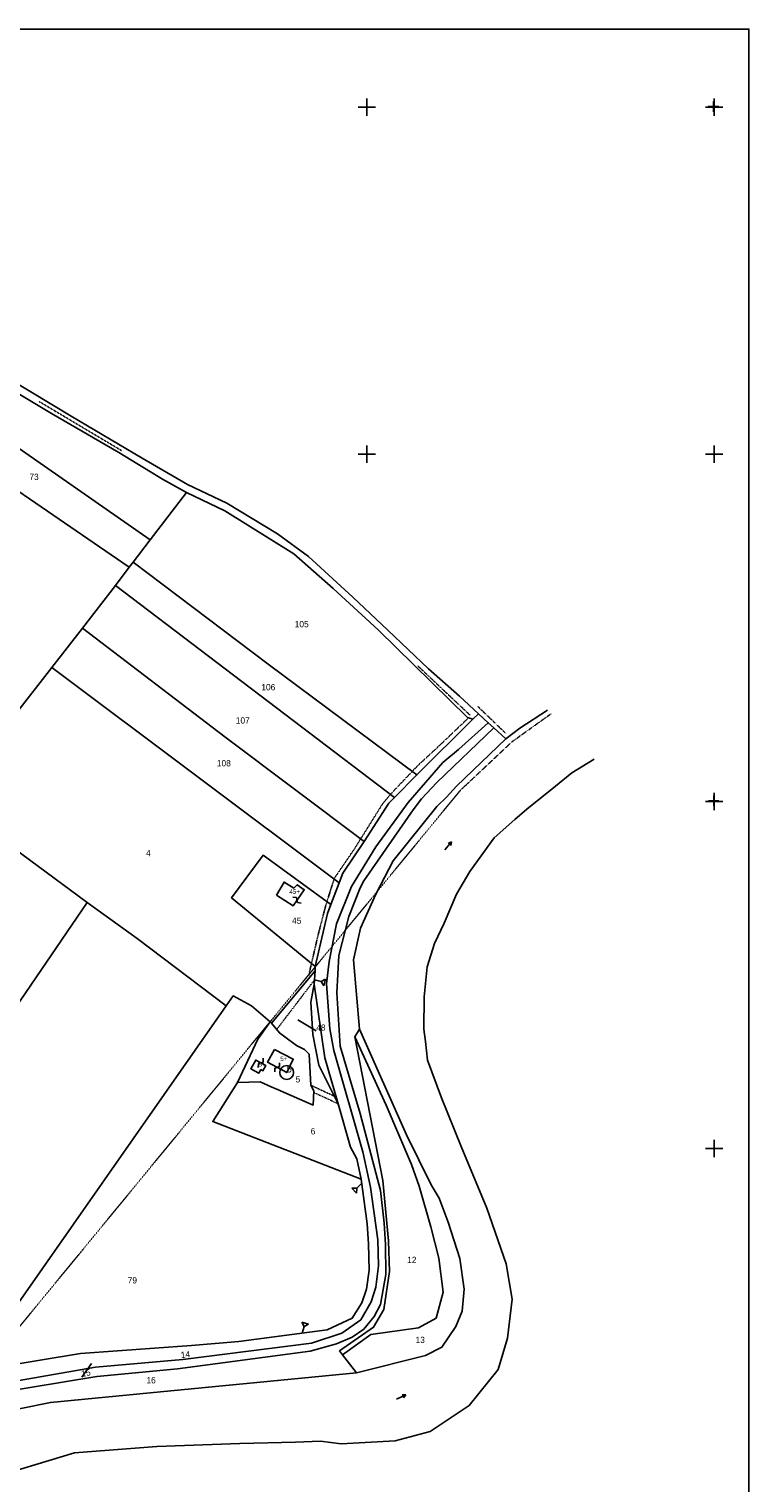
# Model space of a CAD drawing. Header units: metres. Extents: x 14523 to 16420, y -24225 to -22955.
# Tile 9 of 9: x 16005 to 16420, y -23793 to -22955. Entities that reach past the tile are written whole.
import ezdxf

# ---------------------------------------------------------------- set-up
doc = ezdxf.new("R2010")
doc.units = ezdxf.units.M
for name, pattern in [('CONTINUA', [0]), ('FRECCETTA', [1, -1]), ('TRATTEGGIATA2', [0.3, 0.15, -0.15]), ('TRATTO-PUNTO', [0.4, 0.15, -0.125, 0, -0.125])]:
    doc.linetypes.add(name, pattern=pattern)
for name, color, linetype in [('CONFINE', 3, 'CONTINUA'), ('FABBRICATI', 1, 'CONTINUA'), ('FIDUCIALI', 5, 'CONTINUA'), ('LINEEVARIE', 6, 'CONTINUA'), ('PARTICELLE', 7, 'CONTINUA'), ('SIMBOLI', 6, 'CONTINUA')]:
    doc.layers.add(name, color=color, linetype=linetype)

# ---------------------------------------------------------------- blocks, each defined once
blk = doc.blocks.new('20', base_point=(5, 5))
at = {"layer": 'SIMBOLI'}
blk.add_circle((5, 5), 4, dxfattribs=at)
blk.add_point((5, 5), dxfattribs=at)
blk = doc.blocks.new('9', base_point=(5, 5))
at = {"layer": 'SIMBOLI'}
for p, q in [((2, 5), (4, 6)), ((4, 6), (6, 4)), ((6, 4), (8, 5))]:
    blk.add_line(p, q, dxfattribs=at)
blk = doc.blocks.new('1', base_point=(5, 5))
at = {"layer": 'SIMBOLI'}
for p, q in [((2, 5), (8, 5)), ((5, 2), (5, 8))]:
    blk.add_line(p, q, dxfattribs=at)
blk = doc.blocks.new('3', base_point=(5, 5))
at = {"layer": 'SIMBOLI'}
for p, q in [((5, 0), (5, 10)), ((0, 5), (10, 5))]:
    blk.add_line(p, q, dxfattribs=at)
blk = doc.blocks.new('2', base_point=(2, 5))
at = {"layer": 'SIMBOLI'}
for p, q in [((2, 5), (6, 5)), ((6, 5), (8, 7)), ((6, 5), (8, 3)), ((8, 3), (8, 7))]:
    blk.add_line(p, q, dxfattribs=at)
blk = doc.blocks.new('6', base_point=(8, 5))
at = {"layer": 'SIMBOLI'}
for p in [(2, 5), (6, 6), (6, 4)]:
    blk.add_line(p, (8, 5), dxfattribs=at)

msp = doc.modelspace()

# ---------------------------------------------------------------- linework, layer by layer
at = {"layer": 'CONFINE'}
msp.add_lwpolyline([(15983.445, -23753.198), (16017.712, -23746.326), (16193.93, -23729.159), (16233.692, -23719.257), (16243.23, -23714.49), (16251.235, -23702.483), (16254.763, -23693.744), (16255.995, -23681.028), (16253.492, -23663.391), (16246.871, -23642.415), (16241.529, -23628.682), (16237.038, -23620.878), (16222.826, -23592.095), (16195.722, -23531.156), (16192.222, -23491.289), (16196.371, -23473.043), (16205.124, -23453.356), (16215.157, -23434.258), (16240.208, -23402.945), (16245.922, -23397.525), (16251.623, -23391.191), (16279.988, -23363.89), (16273.023, -23357.539), (16269.889, -23354.68), (16264.213, -23349.504), (16260.956, -23352.652), (16257.992, -23351.681), (16206.385, -23301.071), (16180.503, -23277.291), (16157.832, -23257.423), (16118.156, -23232.635), (16096.133, -23222.001), (16082.339, -23214.238), (16057.094, -23198.981), (16018.267, -23176.515), (15963.831, -23143.928)], dxfattribs=at)
at = {"layer": 'FABBRICATI'}
for points in [[(16147.936, -23454.077), (16157.433, -23460.128), (16163.954, -23450.887), (16159.895, -23448.054), (16157.941, -23449.963), (16152.244, -23446.444), (16147.936, -23454.077)], [(16146.697, -23543.029), (16142.773, -23550.294), (16153.798, -23556.175), (16157.597, -23548.499), (16146.697, -23543.029)], [(16138.993, -23554.556), (16140.144, -23555.183), (16141.741, -23552.095), (16135.946, -23549.083), (16133.123, -23554.053), (16137.739, -23556.674), (16138.993, -23554.556)]]:
    msp.add_lwpolyline(points, close=True, dxfattribs=at)
at = {"layer": 'LINEEVARIE', "color": 2}
msp.add_lwpolyline([(14523, -24225), (14523, -22955), (16420, -22955), (16420, -24225), (14523, -24225)], dxfattribs=at)
at = {"layer": 'LINEEVARIE'}
for points in [[(15969.906, -23142.21), (16029.576, -23177.968), (16070.566, -23202.228), (16096.726, -23217.472), (16119.257, -23228.098), (16148.557, -23245.833), (16166.344, -23258.817), (16191.816, -23282.35), (16212.135, -23301.339), (16235.553, -23323.582), (16253.229, -23339.311), (16264.213, -23349.504)], [(16279.988, -23363.89), (16287.979, -23357.724), (16303.992, -23347.423)], [(15979.389, -23790.996), (16031.572, -23775.318), (16078.952, -23771.597), (16126.773, -23770.054), (16158.942, -23769.106), (16173.323, -23768.581), (16185.244, -23770.126), (16216.182, -23768.485), (16236.335, -23762.997), (16258.939, -23748.126), (16275.507, -23727.405), (16281.03, -23709.341), (16283.742, -23686.851), (16280.231, -23666.487), (16269.069, -23634.305), (16254.349, -23598.876), (16242.943, -23570.761), (16234.887, -23549.045), (16233.81, -23538.345), (16232.686, -23531.201), (16232.964, -23512.557), (16234.686, -23495.262), (16238.908, -23481.942), (16244.424, -23470.125), (16251.545, -23453.459), (16259.177, -23440.341), (16273.325, -23421.028), (16285.165, -23410.486), (16292.09, -23404.387), (16308.67, -23391.284), (16318.011, -23383.625), (16330.805, -23375.608)], [(16193.93, -23729.159), (16185.857, -23718.821)]]:
    msp.add_lwpolyline(points, dxfattribs=at)
at = {"layer": 'LINEEVARIE', "linetype": 'TRATTO-PUNTO'}
for points in [[(16011.286, -23169.658), (16058.651, -23197.85)], [(16229.417, -23322.035), (16259.334, -23350.264)], [(16263.591, -23345.034), (16280.161, -23361.009)], [(16305.951, -23349.592), (16283.503, -23365.698), (16253.711, -23393.726), (15811.411, -23932.052)]]:
    msp.add_lwpolyline(points, dxfattribs=at)
at = {"layer": 'LINEEVARIE', "linetype": 'TRATTEGGIATA2'}
for points in [[(16166.478, -23500.215), (16171.921, -23476.82), (16176.293, -23459.942), (16181.243, -23444.274), (16192.436, -23427.952), (16209.017, -23401.39), (16215.112, -23394.237), (16229.277, -23379.394), (16242.414, -23367.207), (16258.002, -23352.341)], [(16148.028, -23531.428), (16169.806, -23502.851)], [(16167.739, -23563.581), (16181.176, -23569.837)], [(16169.321, -23567.654), (16183.346, -23574.186)]]:
    msp.add_lwpolyline(points, dxfattribs=at)
at = {"layer": 'PARTICELLE', "color": 2, "linetype": 'FRECCETTA'}
for p, q in [((16170.824, -23532.146), (16160.222, -23525.947)), ((16035.896, -23731.675), (16041.445, -23723.826))]:
    msp.add_line(p, q, dxfattribs=at)
at = {"layer": 'PARTICELLE'}
for points in [[(15950.844, -23162.715), (16075.204, -23249.31), (16096.133, -23222.001), (16082.339, -23214.238), (16057.094, -23198.981), (16018.267, -23176.515), (15963.831, -23143.928)], [(15997.676, -23349.761), (16018.569, -23322.885), (16036.15, -23300.269), (16055.119, -23275.517), (16063.089, -23265.118), (16063.089, -23265.118), (15941.267, -23181.704)], [(15987.403, -23735.818), (16043.691, -23725.969), (16094.06, -23721.543), (16168.15, -23712.132), (16185.504, -23706.483), (16196.472, -23698.799), (16202.466, -23688.347), (16205.187, -23679.976), (16206.627, -23667.561), (16206.35, -23652.633), (16202.129, -23622.174), (16197.604, -23601.978), (16180.86, -23543.572), (16178.638, -23531.112), (16176.772, -23505.137), (16178.255, -23492.265), (16182.401, -23470.463), (16191.024, -23448.95), (16205.221, -23426.081), (16223.698, -23400.556), (16243.789, -23377.496), (16252.78, -23370.147), (16269.889, -23354.68), (16264.213, -23349.504), (16260.956, -23352.652), (16260.956, -23352.652), (16228.776, -23384.765), (16215.91, -23397.811), (16212.672, -23400.979), (16198.463, -23423.035), (16186.18, -23441.253), (16184.007, -23446.925), (16179.28, -23459.348), (16177.279, -23464.65), (16170.268, -23495.114), (16170.116, -23497.653), (16169.657, -23505.347), (16175.685, -23547.715), (16183.346, -23574.186), (16190.597, -23599.241), (16194.206, -23605.941), (16196.635, -23617.747), (16200.058, -23643.333), (16200.893, -23654.85), (16201.226, -23670.183), (16199.815, -23681.124), (16197.085, -23688.937), (16191.523, -23697.706), (16177.134, -23704.427), (16126.188, -23711.097), (16098.922, -23713.494), (16034.978, -23718.026), (15984.921, -23726.308)], [(15983.445, -23753.198), (16017.712, -23746.326), (16017.712, -23746.326), (16193.93, -23729.159), (16185.857, -23718.821), (16184.131, -23716.611), (16203.856, -23702.953), (16209.65, -23692.706), (16212.981, -23670.867), (16212.41, -23653.252), (16209.09, -23618.512), (16192.994, -23535.718), (16195.722, -23531.156), (16192.222, -23491.289), (16196.371, -23473.043), (16205.124, -23453.356), (16215.157, -23434.258), (16240.208, -23402.945), (16245.922, -23397.525), (16251.623, -23391.191), (16279.988, -23363.89), (16273.023, -23357.539), (16240.304, -23389.129), (16231.499, -23398.609), (16226.711, -23404.777), (16198.195, -23445.691), (16196.02, -23449.787), (16189.508, -23466.393), (16183.795, -23488.726), (16182.695, -23510.227), (16184.533, -23541.028), (16196.202, -23579.805), (16207.905, -23624.269), (16209.916, -23642.98), (16210.713, -23655.309), (16210.871, -23672.524), (16207.879, -23689.889), (16204.219, -23696.7), (16198.279, -23704.053), (16191.485, -23708.677), (16182.546, -23712.623), (16167.305, -23716.818), (16090.991, -23727.024), (16044.433, -23731.341), (15986.058, -23741.019)], [(15986.058, -23741.019), (16044.433, -23731.341), (16090.991, -23727.024), (16167.305, -23716.818), (16182.546, -23712.623), (16191.485, -23708.677), (16198.279, -23704.053), (16204.219, -23696.7), (16207.879, -23689.889), (16210.871, -23672.524), (16210.713, -23655.309), (16209.916, -23642.98), (16207.905, -23624.269), (16196.202, -23579.805), (16184.533, -23541.028), (16182.695, -23510.227), (16183.795, -23488.726), (16189.508, -23466.393), (16196.02, -23449.787), (16198.195, -23445.691), (16226.711, -23404.777), (16231.499, -23398.609), (16240.304, -23389.129), (16273.023, -23357.539), (16273.023, -23357.539), (16269.889, -23354.68), (16252.78, -23370.147), (16243.789, -23377.496), (16223.698, -23400.556), (16205.221, -23426.081), (16191.024, -23448.95), (16182.401, -23470.463), (16178.255, -23492.265), (16176.772, -23505.137), (16178.638, -23531.112), (16180.86, -23543.572), (16197.604, -23601.978), (16202.129, -23622.174), (16206.35, -23652.633), (16206.627, -23667.561), (16205.187, -23679.976), (16202.466, -23688.347), (16196.472, -23698.799), (16185.504, -23706.483), (16168.15, -23712.132), (16094.06, -23721.543), (16043.691, -23725.969), (15987.403, -23735.818)], [(15984.921, -23726.308), (16034.978, -23718.026), (16098.922, -23713.494), (16126.188, -23711.097), (16177.134, -23704.427), (16191.523, -23697.706), (16197.085, -23688.937), (16199.815, -23681.124), (16201.226, -23670.183), (16200.893, -23654.85), (16200.058, -23643.333), (16196.635, -23617.747), (16196.635, -23617.747), (16111.209, -23584.353), (16125.514, -23561.94), (16137.238, -23536.976), (16144.257, -23527.016), (16133.441, -23517.836), (16122.983, -23512.104), (16119.03, -23517.731), (15977.252, -23720.127)]]:
    msp.add_lwpolyline(points, dxfattribs=at)
for points in [[(16063.089, -23265.118), (16065.415, -23262.083), (16075.204, -23249.31), (15950.844, -23162.715), (15941.267, -23181.704), (16063.089, -23265.118)], [(16096.133, -23222.001), (16075.204, -23249.31), (16065.415, -23262.083), (16143.079, -23320.881), (16228.776, -23384.765), (16260.956, -23352.652), (16257.992, -23351.681), (16206.385, -23301.071), (16180.503, -23277.291), (16157.832, -23257.423), (16118.156, -23232.635), (16096.133, -23222.001)], [(16228.776, -23384.765), (16143.079, -23320.881), (16065.415, -23262.083), (16063.089, -23265.118), (16055.119, -23275.517), (16215.91, -23397.811), (16228.776, -23384.765)], [(16215.91, -23397.811), (16055.119, -23275.517), (16036.15, -23300.269), (16118.137, -23362.757), (16198.463, -23423.035), (16212.672, -23400.979), (16215.91, -23397.811)], [(16198.463, -23423.035), (16118.137, -23362.757), (16036.15, -23300.269), (16018.569, -23322.885), (16184.007, -23446.925), (16186.18, -23441.253), (16198.463, -23423.035)], [(16184.007, -23446.925), (16018.569, -23322.885), (15997.676, -23349.761), (15966.789, -23389.471), (15959.091, -23399.367), (16038.889, -23458.283), (16067.675, -23479.073), (16119.03, -23517.731), (16122.983, -23512.104), (16133.441, -23517.836), (16144.257, -23527.016), (16145.082, -23527.765), (16170.116, -23497.653), (16170.268, -23495.114), (16122.079, -23455.539), (16140.267, -23431.035), (16179.28, -23459.348), (16184.007, -23446.925)], [(15797.412, -23596.993), (15821.552, -23613.583), (15919.68, -23472.953), (15957.23, -23501.736), (15860.468, -23640.363), (15875.039, -23650.429), (15953.33, -23539.836), (15971.889, -23512.939), (15991.682, -23527.594), (16038.889, -23458.283), (15959.091, -23399.367), (15933.897, -23431.662), (15916.695, -23453.699), (15901.407, -23444.638), (15797.412, -23596.993)], [(16179.28, -23459.348), (16140.267, -23431.035), (16122.079, -23455.539), (16170.268, -23495.114), (16177.279, -23464.65), (16179.28, -23459.348)], [(15938.998, -23694.051), (15977.252, -23720.127), (16119.03, -23517.731), (16067.675, -23479.073), (16038.889, -23458.283), (15991.682, -23527.594), (15896.21, -23664.884), (15938.998, -23694.051)], [(16183.346, -23574.186), (16172.293, -23552.033), (16168.771, -23534.26), (16167.677, -23515.687), (16169.657, -23505.347), (16170.116, -23497.653), (16145.082, -23527.765), (16149.641, -23533.434), (16152.777, -23535.723), (16159.461, -23540.598), (16164.021, -23542.915), (16166.707, -23545.719), (16167.739, -23563.581), (16169.363, -23566.755), (16168.978, -23574.938), (16148.507, -23566.058), (16144.846, -23564.475), (16142.724, -23563.556), (16138.473, -23561.539), (16125.514, -23561.94), (16111.209, -23584.353), (16196.635, -23617.747), (16194.206, -23605.941), (16190.597, -23599.241), (16183.346, -23574.186)], [(16169.657, -23505.347), (16167.677, -23515.687), (16168.771, -23534.26), (16172.293, -23552.033), (16183.346, -23574.186), (16175.685, -23547.715), (16169.657, -23505.347)], [(16167.739, -23563.581), (16166.707, -23545.719), (16164.021, -23542.915), (16159.461, -23540.598), (16152.777, -23535.723), (16149.641, -23533.434), (16145.082, -23527.765), (16144.257, -23527.016), (16137.238, -23536.976), (16125.514, -23561.94), (16138.473, -23561.539), (16142.724, -23563.556), (16144.846, -23564.475), (16148.507, -23566.058), (16168.978, -23574.938), (16169.363, -23566.755), (16167.739, -23563.581)], [(16230.034, -23621.646), (16225.625, -23609.117), (16211.079, -23575.108), (16192.994, -23535.718), (16209.09, -23618.512), (16212.41, -23653.252), (16212.981, -23670.867), (16209.65, -23692.706), (16203.856, -23702.953), (16184.131, -23716.611), (16185.857, -23718.821), (16202.343, -23707.14), (16229.638, -23703.27), (16239.824, -23697.68), (16243.869, -23682.737), (16241.439, -23663.169), (16236.845, -23645.159), (16230.034, -23621.646)], [(16193.93, -23729.159), (16233.692, -23719.257), (16243.23, -23714.49), (16251.235, -23702.483), (16254.763, -23693.744), (16255.995, -23681.028), (16253.492, -23663.391), (16246.871, -23642.415), (16241.529, -23628.682), (16237.038, -23620.878), (16222.826, -23592.095), (16195.722, -23531.156), (16192.994, -23535.718), (16211.079, -23575.108), (16225.625, -23609.117), (16230.034, -23621.646), (16236.845, -23645.159), (16241.439, -23663.169), (16243.869, -23682.737), (16239.824, -23697.68), (16229.638, -23703.27), (16202.343, -23707.14), (16185.857, -23718.821), (16193.93, -23729.159)]]:
    msp.add_lwpolyline(points, close=True, dxfattribs=at)

# ---------------------------------------------------------------- block references
at = {"layer": 'FIDUCIALI'}
msp.add_blockref('20', (16153.798, -23556.175), dxfattribs=at)
at = {"layer": 'SIMBOLI'}
for name, p in [('3', (16200, -23000)), ('3', (16400, -23000)), ('1', (16399.582, -22999.695)), ('3', (16200, -23200)), ('3', (16400, -23200)), ('3', (16400, -23400)), ('1', (16399.722, -23399.605)), ('3', (16400, -23600))]:
    msp.add_blockref(name, p, dxfattribs=at)
for name, p, rotation in [('6', (16248.802, -23423.282), 50.252), ('9', (16159.774, -23456.811), 324.834), ('2', (16169.806, -23502.851), 346.092), ('9', (16138.844, -23550.589), 242.551), ('9', (16148.286, -23553.235), 61.941), ('2', (16196.953, -23620.121), 224.444), ('2', (16162.657, -23706.323), 72.427), ('6', (16222.493, -23741.928), 24.352)]:
    msp.add_blockref(name, p, dxfattribs=dict(at, rotation=rotation))

# ---------------------------------------------------------------- texts
at = {"layer": 'FABBRICATI', "color": 7}
for s, p in [('45+', (16155.322, -23453.286)), ('5+', (16150.099, -23549.602)), ('5+', (16137.563, -23552.879))]:
    msp.add_text(s, height=2.6, dxfattribs=at).set_placement(p)
at = {"layer": 'FIDUCIALI'}
msp.add_text('5', height=4, dxfattribs=at).set_placement((16153.798, -23556.175))
at = {"layer": 'PARTICELLE', "color": 7}
for s, p in [('73', (16005.625, -23214.75)), ('105', (16158.419, -23299.671)), ('106', (16139.188, -23335.974)), ('107', (16124.479, -23355.143)), ('108', (16113.564, -23379.79)), ('4', (16072.806, -23431.557)), ('45', (16156.878, -23470.498)), ('48', (16170.824, -23532.146)), ('5', (16158.924, -23561.914)), ('6', (16167.606, -23591.872)), ('12', (16223.178, -23665.988)), ('79', (16062.233, -23677.741)), ('13', (16228.029, -23712.083)), ('16', (16073.004, -23735.337))]:
    msp.add_text(s, height=3.6, dxfattribs=at).set_placement(p)
for s, rotation, p in [('14', 5.615, (16092.981, -23720.746)), ('15', 11.689, (16035.896, -23731.675))]:
    msp.add_text(s, height=3.6, rotation=rotation, dxfattribs=at).set_placement(p)

doc.saveas('drawing.dxf')
